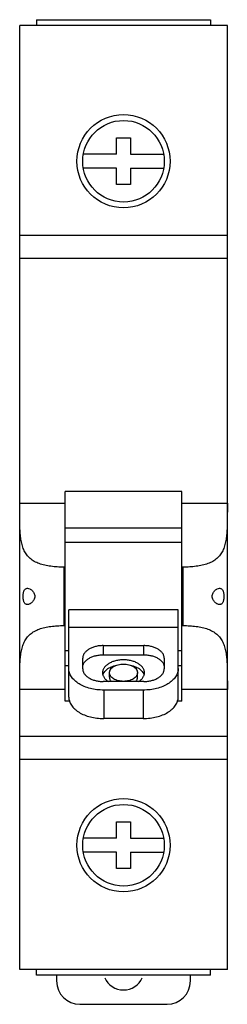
# Model space of a CAD drawing. Header units: millimetres. Extents: x 27.1 to 45, y 7.1 to 91.6.
import ezdxf

# ---------------------------------------------------------------- set-up
doc = ezdxf.new("R2010")
doc.units = ezdxf.units.MM
doc.header["$LTSCALE"] = 6.475046
doc.layers.get('0').update_dxf_attribs({"linetype": 'CONTINUOUS'})

msp = doc.modelspace()

# ---------------------------------------------------------------- linework, layer by layer
at = {"color": 7, "linetype": 'Continuous'}
for p, q in [((28.555, 91.613), (28.555, 91.113)), ((28.555, 91.613), (43.505, 91.613)), ((43.505, 91.613), (43.505, 91.113)), ((27.105, 10.113), (27.105, 91.113)), ((44.955, 91.113), (27.105, 91.113)), ((44.955, 10.113), (44.955, 91.113)), ((35.43, 80.063), (35.43, 81.463)), ((35.43, 81.463), (36.63, 81.463)), ((36.63, 81.463), (36.63, 80.063)), ((35.43, 80.063), (32.581, 80.063)), ((36.63, 80.063), (39.478, 80.063)), ((35.43, 78.863), (32.581, 78.863)), ((35.43, 77.463), (35.43, 78.863)), ((36.63, 78.863), (36.63, 77.463)), ((36.63, 78.863), (39.478, 78.863)), ((36.63, 77.463), (35.43, 77.463)), ((27.105, 73.113), (44.955, 73.113)), ((44.955, 71.113), (27.105, 71.113)), ((31.03, 33.122), (31.03, 51.122)), ((41.03, 51.122), (31.03, 51.122)), ((41.03, 33.122), (41.03, 51.122)), ((27.105, 50.126), (31.03, 50.126)), ((41.03, 50.126), (44.955, 50.126)), ((31.03, 48.01), (41.03, 48.01)), ((31.03, 46.78), (41.03, 46.78)), ((30.905, 44.63), (30.905, 39.613)), ((31.03, 44.63), (30.905, 44.63)), ((41.155, 44.63), (41.03, 44.63)), ((41.155, 39.613), (41.155, 44.63)), ((40.73, 40.962), (31.33, 40.962)), ((31.33, 33.483), (31.33, 40.962)), ((40.73, 33.483), (40.73, 40.962)), ((30.905, 39.613), (31.03, 39.613)), ((40.73, 39.464), (31.33, 39.464)), ((41.03, 39.613), (41.155, 39.613)), ((31.33, 37.442), (31.03, 37.442)), ((34.28, 37.895), (37.78, 37.895)), ((34.28, 37.895), (34.28, 37.108)), ((37.78, 37.108), (37.78, 37.895)), ((41.03, 37.442), (40.73, 37.442)), ((32.53, 35.894), (32.53, 36.818)), ((34.28, 37.108), (37.78, 37.108)), ((39.53, 36.818), (39.53, 35.894)), ((31.03, 36.177), (31.33, 36.177)), ((34.83, 35.174), (34.83, 35.568)), ((37.23, 35.174), (37.23, 35.568)), ((40.73, 36.177), (41.03, 36.177)), ((37.78, 34.817), (34.28, 34.817)), ((31.03, 34.118), (27.105, 34.118)), ((37.73, 34.078), (34.33, 34.078)), ((34.33, 34.078), (34.33, 31.636)), ((37.73, 34.078), (37.729, 31.636)), ((44.955, 34.118), (41.03, 34.118)), ((31.433, 33.122), (31.03, 33.122)), ((41.03, 33.122), (40.626, 33.122)), ((37.729, 31.636), (34.33, 31.636)), ((27.105, 30.113), (44.955, 30.113)), ((44.955, 28.113), (27.105, 28.113)), ((35.43, 22.763), (36.63, 22.763)), ((35.43, 21.363), (35.43, 22.763)), ((36.63, 22.763), (36.63, 21.363)), ((35.43, 21.363), (32.581, 21.363)), ((36.63, 21.363), (39.478, 21.363)), ((35.43, 20.163), (32.581, 20.163)), ((35.43, 18.763), (35.43, 20.163)), ((36.63, 20.163), (39.478, 20.163)), ((36.63, 20.163), (36.63, 18.763)), ((36.63, 18.763), (35.43, 18.763)), ((44.955, 10.113), (27.105, 10.113)), ((28.555, 9.613), (28.555, 10.113)), ((43.505, 9.613), (28.555, 9.613)), ((30.28, 9.613), (30.28, 9.113)), ((41.78, 9.113), (41.78, 9.613)), ((43.505, 9.613), (43.505, 10.113)), ((32.28, 7.113), (39.78, 7.113))]:
    msp.add_line(p, q, dxfattribs=at)
for centre, radius in [((36.03, 79.463), 4), ((36.03, 79.463), 3.5), ((36.03, 20.763), 4), ((36.03, 20.763), 3.5)]:
    msp.add_circle(centre, radius, dxfattribs=at)
for centre, radius, start, end in [((36.03, 10.113), 1.769, 203.94261, 335.99634), ((32.28, 9.113), 2, 180, 270), ((39.78, 9.113), 2, 270, 360)]:
    msp.add_arc(centre, radius, start, end, dxfattribs=at)
for points, knots in [([(30.905, 44.63), (30.715, 44.63), (30.341, 44.641), (29.791, 44.692), (29.35, 44.768), (29.017, 44.853), (28.711, 44.951), (28.361, 45.107), (27.996, 45.358), (27.704, 45.672), (27.485, 46.042), (27.33, 46.458), (27.228, 46.913), (27.164, 47.4), (27.129, 47.913), (27.112, 48.447), (27.106, 48.997), (27.105, 49.559), (27.105, 49.936), (27.105, 50.126)], [0, 0, 0, 0, 0.07078, 0.139987, 0.206205, 0.237857, 0.26842, 0.326241, 0.380415, 0.432713, 0.485354, 0.540138, 0.598017, 0.659194, 0.723415, 0.790202, 0.858974, 0.92912, 1, 1, 1, 1]), ([(44.955, 50.126), (44.955, 49.936), (44.955, 49.559), (44.953, 48.997), (44.947, 48.447), (44.93, 47.913), (44.895, 47.4), (44.831, 46.913), (44.729, 46.458), (44.575, 46.042), (44.356, 45.672), (44.063, 45.358), (43.699, 45.107), (43.348, 44.951), (43.043, 44.853), (42.71, 44.768), (42.268, 44.692), (41.719, 44.641), (41.344, 44.63), (41.155, 44.63)], [0, 0, 0, 0, 0.07088, 0.141026, 0.209798, 0.276585, 0.340806, 0.401983, 0.459862, 0.514646, 0.567287, 0.619585, 0.67376, 0.73158, 0.762143, 0.793795, 0.860013, 0.92922, 1, 1, 1, 1]), ([(27.395, 42.122), (27.395, 42.171), (27.399, 42.266), (27.418, 42.404), (27.449, 42.528), (27.493, 42.635), (27.549, 42.719), (27.617, 42.78), (27.694, 42.815), (27.749, 42.822), (27.777, 42.822)], [0, 0, 0, 0, 0.166485, 0.32576, 0.471923, 0.601472, 0.714318, 0.814042, 0.906983, 1, 1, 1, 1]), ([(27.777, 42.822), (27.842, 42.822), (27.945, 42.792), (28.069, 42.719), (28.164, 42.641), (28.253, 42.542), (28.331, 42.421), (28.386, 42.279), (28.4, 42.175), (28.4, 42.122)], [0, 0, 0, 0, 0.192565, 0.303251, 0.423797, 0.554199, 0.694427, 0.843968, 1, 1, 1, 1]), ([(43.659, 42.122), (43.659, 42.175), (43.673, 42.279), (43.729, 42.421), (43.806, 42.542), (43.895, 42.641), (43.991, 42.719), (44.114, 42.792), (44.217, 42.822), (44.283, 42.822)], [0, 0, 0, 0, 0.15603, 0.305572, 0.4458, 0.576202, 0.696749, 0.807435, 1, 1, 1, 1]), ([(44.283, 42.822), (44.31, 42.822), (44.365, 42.815), (44.443, 42.78), (44.511, 42.719), (44.566, 42.635), (44.61, 42.528), (44.641, 42.404), (44.66, 42.266), (44.664, 42.171), (44.664, 42.122)], [0, 0, 0, 0, 0.093016, 0.185958, 0.285682, 0.398528, 0.528077, 0.67424, 0.833516, 1, 1, 1, 1]), ([(27.777, 41.422), (27.749, 41.422), (27.694, 41.429), (27.617, 41.464), (27.549, 41.524), (27.493, 41.609), (27.449, 41.715), (27.418, 41.839), (27.399, 41.977), (27.395, 42.073), (27.395, 42.122)], [0, 0, 0, 0, 0.093017, 0.185958, 0.285682, 0.398528, 0.528077, 0.67424, 0.833516, 1, 1, 1, 1]), ([(28.4, 42.122), (28.4, 42.069), (28.386, 41.965), (28.331, 41.823), (28.253, 41.702), (28.164, 41.603), (28.069, 41.525), (27.945, 41.452), (27.842, 41.422), (27.777, 41.422)], [0, 0, 0, 0, 0.15603, 0.305572, 0.4458, 0.576202, 0.696749, 0.807435, 1, 1, 1, 1]), ([(44.283, 41.422), (44.217, 41.422), (44.114, 41.452), (43.991, 41.525), (43.895, 41.603), (43.806, 41.702), (43.729, 41.823), (43.673, 41.965), (43.659, 42.069), (43.659, 42.122)], [0, 0, 0, 0, 0.192565, 0.303251, 0.423797, 0.554199, 0.694427, 0.843968, 1, 1, 1, 1]), ([(44.664, 42.122), (44.664, 42.073), (44.66, 41.977), (44.641, 41.839), (44.61, 41.715), (44.566, 41.609), (44.511, 41.524), (44.443, 41.464), (44.365, 41.429), (44.31, 41.422), (44.283, 41.422)], [0, 0, 0, 0, 0.166485, 0.32576, 0.471923, 0.601472, 0.714318, 0.814042, 0.906983, 1, 1, 1, 1]), ([(27.105, 34.118), (27.105, 34.308), (27.105, 34.685), (27.106, 35.246), (27.112, 35.796), (27.129, 36.331), (27.164, 36.844), (27.228, 37.331), (27.33, 37.785), (27.485, 38.201), (27.704, 38.572), (27.996, 38.886), (28.361, 39.137), (28.711, 39.292), (29.017, 39.391), (29.35, 39.476), (29.791, 39.552), (30.341, 39.602), (30.715, 39.613), (30.905, 39.613)], [0, 0, 0, 0, 0.07088, 0.141026, 0.209798, 0.276585, 0.340806, 0.401983, 0.459862, 0.514646, 0.567287, 0.619585, 0.67376, 0.73158, 0.762143, 0.793795, 0.860013, 0.92922, 1, 1, 1, 1]), ([(41.155, 39.613), (41.344, 39.613), (41.719, 39.602), (42.268, 39.552), (42.71, 39.476), (43.043, 39.391), (43.348, 39.292), (43.699, 39.137), (44.063, 38.886), (44.356, 38.572), (44.575, 38.201), (44.729, 37.785), (44.831, 37.331), (44.895, 36.844), (44.93, 36.331), (44.947, 35.796), (44.953, 35.246), (44.955, 34.685), (44.955, 34.308), (44.955, 34.118)], [0, 0, 0, 0, 0.07078, 0.139987, 0.206205, 0.237857, 0.26842, 0.326241, 0.380415, 0.432713, 0.485354, 0.540138, 0.598017, 0.659194, 0.723415, 0.790202, 0.858974, 0.92912, 1, 1, 1, 1]), ([(34.28, 37.895), (34.166, 37.895), (33.94, 37.882), (33.613, 37.822), (33.311, 37.724), (33.045, 37.591), (32.857, 37.453), (32.736, 37.329), (32.662, 37.233), (32.603, 37.133), (32.561, 37.03), (32.535, 36.924), (32.53, 36.853), (32.53, 36.818)], [0, 0, 0, 0, 0.151995, 0.300404, 0.441948, 0.573986, 0.694895, 0.751146, 0.804712, 0.85588, 0.905099, 0.952937, 1, 1, 1, 1]), ([(39.53, 36.818), (39.53, 36.853), (39.524, 36.924), (39.498, 37.03), (39.456, 37.133), (39.398, 37.233), (39.323, 37.329), (39.202, 37.453), (39.014, 37.591), (38.748, 37.724), (38.446, 37.822), (38.119, 37.882), (37.894, 37.895), (37.78, 37.895)], [0, 0, 0, 0, 0.047063, 0.094901, 0.14412, 0.195288, 0.248854, 0.305105, 0.426014, 0.558052, 0.699596, 0.848005, 1, 1, 1, 1]), ([(32.53, 36.03), (32.53, 36.065), (32.535, 36.137), (32.561, 36.242), (32.603, 36.345), (32.662, 36.445), (32.736, 36.541), (32.857, 36.665), (33.045, 36.803), (33.311, 36.936), (33.613, 37.034), (33.94, 37.094), (34.166, 37.108), (34.28, 37.108)], [0, 0, 0, 0, 0.047063, 0.094901, 0.14412, 0.195288, 0.248854, 0.305105, 0.426014, 0.558052, 0.699596, 0.848005, 1, 1, 1, 1]), ([(37.83, 35.568), (37.83, 35.604), (37.824, 35.678), (37.797, 35.786), (37.754, 35.892), (37.694, 35.995), (37.618, 36.094), (37.493, 36.221), (37.299, 36.364), (37.026, 36.5), (36.715, 36.601), (36.379, 36.663), (36.03, 36.684), (35.68, 36.663), (35.344, 36.601), (35.033, 36.5), (34.76, 36.364), (34.566, 36.221), (34.442, 36.094), (34.366, 35.995), (34.305, 35.892), (34.262, 35.786), (34.236, 35.678), (34.23, 35.604), (34.23, 35.568)], [0, 0, 0, 0, 0.023531, 0.04745, 0.07206, 0.097644, 0.124427, 0.152552, 0.213006, 0.279026, 0.349799, 0.424003, 0.5, 0.575996, 0.6502, 0.720971, 0.786991, 0.847445, 0.875571, 0.902354, 0.927939, 0.952549, 0.976469, 1, 1, 1, 1]), ([(37.78, 37.108), (37.894, 37.108), (38.119, 37.094), (38.446, 37.034), (38.748, 36.936), (39.014, 36.803), (39.202, 36.665), (39.323, 36.541), (39.398, 36.445), (39.456, 36.345), (39.498, 36.242), (39.524, 36.137), (39.53, 36.065), (39.53, 36.03)], [0, 0, 0, 0, 0.151995, 0.300404, 0.441948, 0.573986, 0.694895, 0.751146, 0.804712, 0.85588, 0.905099, 0.952937, 1, 1, 1, 1]), ([(34.33, 34.078), (34.134, 34.078), (33.747, 34.101), (33.187, 34.204), (32.669, 34.372), (32.213, 34.599), (31.891, 34.836), (31.683, 35.049), (31.556, 35.213), (31.456, 35.384), (31.383, 35.561), (31.339, 35.742), (31.33, 35.864), (31.33, 35.925)], [0, 0, 0, 0, 0.152, 0.300402, 0.441948, 0.573985, 0.694894, 0.751145, 0.804713, 0.855883, 0.905096, 0.952929, 1, 1, 1, 1]), ([(32.53, 35.894), (32.53, 35.859), (32.535, 35.788), (32.561, 35.682), (32.603, 35.579), (32.662, 35.479), (32.736, 35.383), (32.857, 35.259), (33.045, 35.121), (33.311, 34.988), (33.613, 34.89), (33.94, 34.83), (34.166, 34.817), (34.28, 34.817)], [0, 0, 0, 0, 0.047063, 0.094901, 0.14412, 0.195288, 0.248854, 0.305105, 0.426014, 0.558052, 0.699596, 0.848005, 1, 1, 1, 1]), ([(34.23, 35.568), (34.23, 35.533), (34.235, 35.463), (34.259, 35.36), (34.299, 35.258), (34.354, 35.159), (34.424, 35.064), (34.538, 34.941), (34.64, 34.86), (34.714, 34.812)], [0, 0, 0, 0, 0.111373, 0.224437, 0.340507, 0.46083, 0.586428, 0.717985, 1, 1, 1, 1]), ([(34.259, 35.375), (34.275, 35.426), (34.318, 35.529), (34.415, 35.672), (34.542, 35.805), (34.698, 35.925), (34.878, 36.031), (35.153, 36.152), (35.378, 36.212), (35.533, 36.239)], [0, 0, 0, 0, 0.099975, 0.205896, 0.319266, 0.440767, 0.570402, 0.707606, 1, 1, 1, 1]), ([(34.83, 35.568), (34.83, 35.592), (34.834, 35.641), (34.851, 35.714), (34.88, 35.784), (34.935, 35.878), (35.032, 35.987), (35.183, 36.098), (35.366, 36.189), (35.573, 36.256), (35.797, 36.298), (36.03, 36.312), (36.262, 36.298), (36.487, 36.256), (36.694, 36.189), (36.876, 36.098), (37.027, 35.987), (37.124, 35.878), (37.179, 35.784), (37.208, 35.714), (37.226, 35.641), (37.23, 35.592), (37.23, 35.568)], [0, 0, 0, 0, 0.023529, 0.047455, 0.072075, 0.097665, 0.152487, 0.212953, 0.278982, 0.349768, 0.423986, 0.499997, 0.576009, 0.650226, 0.721011, 0.787041, 0.847509, 0.902333, 0.927924, 0.952545, 0.976471, 1, 1, 1, 1]), ([(37.23, 35.568), (37.23, 35.544), (37.226, 35.495), (37.208, 35.423), (37.179, 35.352), (37.124, 35.258), (37.027, 35.149), (36.876, 35.038), (36.694, 34.947), (36.487, 34.88), (36.262, 34.838), (36.03, 34.824), (35.797, 34.838), (35.573, 34.88), (35.366, 34.947), (35.183, 35.038), (35.032, 35.149), (34.935, 35.258), (34.88, 35.352), (34.851, 35.423), (34.834, 35.495), (34.83, 35.544), (34.83, 35.568)], [0, 0, 0, 0, 0.023529, 0.047455, 0.072075, 0.097665, 0.152487, 0.212953, 0.278982, 0.349768, 0.423986, 0.499997, 0.576009, 0.650226, 0.721011, 0.787041, 0.847509, 0.902333, 0.927924, 0.952545, 0.976471, 1, 1, 1, 1]), ([(36.525, 36.24), (36.68, 36.212), (36.905, 36.152), (37.181, 36.031), (37.361, 35.925), (37.517, 35.805), (37.644, 35.672), (37.741, 35.529), (37.784, 35.426), (37.8, 35.375)], [0, 0, 0, 0, 0.292394, 0.429602, 0.559242, 0.680745, 0.794115, 0.900032, 1, 1, 1, 1]), ([(37.345, 34.812), (37.419, 34.86), (37.521, 34.94), (37.635, 35.064), (37.705, 35.159), (37.76, 35.258), (37.8, 35.36), (37.824, 35.463), (37.83, 35.533), (37.83, 35.568)], [0, 0, 0, 0, 0.282033, 0.413595, 0.539194, 0.659515, 0.775581, 0.888638, 1, 1, 1, 1]), ([(40.73, 35.925), (40.73, 35.864), (40.72, 35.742), (40.676, 35.561), (40.603, 35.384), (40.503, 35.213), (40.376, 35.049), (40.168, 34.836), (39.846, 34.599), (39.39, 34.372), (38.872, 34.204), (38.312, 34.101), (37.925, 34.078), (37.73, 34.078)], [0, 0, 0, 0, 0.047071, 0.094904, 0.144117, 0.195287, 0.248855, 0.305106, 0.426015, 0.558052, 0.699598, 0.848, 1, 1, 1, 1]), ([(37.78, 34.817), (37.894, 34.817), (38.119, 34.83), (38.446, 34.89), (38.748, 34.988), (39.014, 35.121), (39.202, 35.259), (39.323, 35.383), (39.398, 35.479), (39.456, 35.579), (39.498, 35.682), (39.524, 35.788), (39.53, 35.859), (39.53, 35.894)], [0, 0, 0, 0, 0.151995, 0.300404, 0.441948, 0.573986, 0.694895, 0.751146, 0.804712, 0.85588, 0.905099, 0.952937, 1, 1, 1, 1]), ([(34.83, 35.174), (34.83, 35.143), (34.836, 35.078), (34.866, 34.984), (34.916, 34.894), (34.959, 34.839), (34.983, 34.812)], [0, 0, 0, 0, 0.235744, 0.477864, 0.731267, 1, 1, 1, 1]), ([(37.076, 34.812), (37.1, 34.839), (37.144, 34.894), (37.193, 34.984), (37.223, 35.078), (37.23, 35.143), (37.23, 35.174)], [0, 0, 0, 0, 0.26872, 0.522123, 0.764249, 1, 1, 1, 1]), ([(31.33, 33.483), (31.33, 33.422), (31.339, 33.3), (31.383, 33.119), (31.456, 32.942), (31.556, 32.771), (31.683, 32.607), (31.836, 32.451), (32.012, 32.306), (32.282, 32.123), (32.67, 31.93), (33.188, 31.762), (33.749, 31.659), (34.136, 31.636), (34.331, 31.636)], [0, 0, 0, 0, 0.047055, 0.094872, 0.144071, 0.195229, 0.248786, 0.305028, 0.364109, 0.426065, 0.558093, 0.699631, 0.848021, 1, 1, 1, 1]), ([(37.727, 31.636), (37.923, 31.636), (38.31, 31.659), (38.87, 31.762), (39.388, 31.93), (39.777, 32.123), (40.047, 32.306), (40.223, 32.451), (40.376, 32.607), (40.503, 32.771), (40.603, 32.942), (40.676, 33.119), (40.72, 33.3), (40.73, 33.422), (40.73, 33.483)], [0, 0, 0, 0, 0.151975, 0.300366, 0.441906, 0.573937, 0.635894, 0.694977, 0.751219, 0.804776, 0.855933, 0.905131, 0.952947, 1, 1, 1, 1])]:
    msp.add_open_spline(points, degree=3, knots=knots, dxfattribs=at)

doc.saveas('drawing.dxf')
